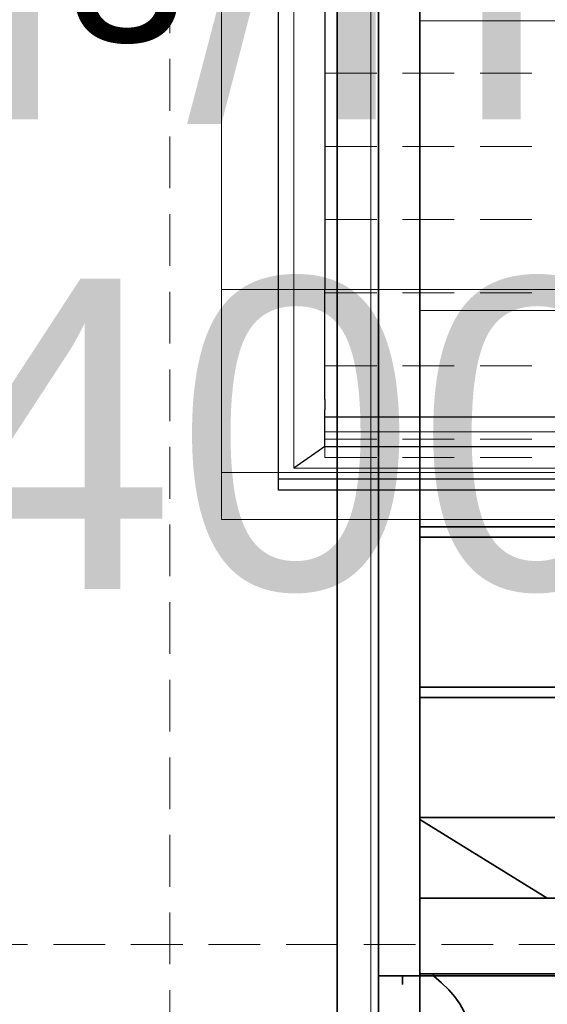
# Model space of a CAD drawing. Header units: millimetres. Extents: x -1465 to 393277, y -3788 to 454312.
# Tile 7 of 256: x 17525 to 18035, y 11421 to 12373. Entities that reach past the tile are written whole.
import ezdxf

# ---------------------------------------------------------------- set-up
doc = ezdxf.new("R2010")
doc.units = ezdxf.units.MM
doc.header["$XCLIPFRAME"] = 2
doc.linetypes.add('DASHED', pattern=[0.75, 0.5, -0.25])
doc.linetypes.add('Dashed2cust', pattern=[50, 25, -25])
for name, color, linetype in [('FLUID-Wy2', 8, 'Continuous'), ('FLUID-Wy2-150-ARRGR', 8, 'Continuous'), ('FLUID-Wy2-INS', 8, 'Continuous'), ('Konstrukcja - Siatka mod', 8, 'Continuous'), ('kontury', 8, 'Continuous')]:
    doc.layers.add(name, color=color, linetype=linetype)
doc.styles.add('STYL_AUTOMATYCZNY_1', font='ARIALN.TTF')
picture_1 = doc.add_image_def('image1.bmp', size_in_pixel=(951, 911))

msp = doc.modelspace()

# ---------------------------------------------------------------- linework, layer by layer
at = {"color": 8, "linetype": 'Dashed2cust', "lineweight": 35, "ltscale": 100}
for q in [(17831.76, 10559.8), (17831.76, 11448.8)]:
    msp.add_line((17831.76, 12527.8), q, dxfattribs=at)
at = {"color": 8, "linetype": 'Continuous', "lineweight": 35, "ltscale": 100}
for p, q in [((17871.76, 12527.8), (17871.76, 11448.8)), ((17871.76, 12527.8), (17871.76, 11448.8)), ((17911.76, 12525.8), (17911.76, 11446.8)), ((17911.76, 12525.8), (17911.76, 11450.8)), ((17911.76, 11882.8), (17911.76, 11872.8)), ((19294.07, 11882.8), (17911.76, 11882.8)), ((17911.76, 11872.8), (19728.76, 11872.8)), ((17911.76, 11727.63), (19728.76, 11727.63)), ((17911.76, 11717.63), (17911.76, 11727.63)), ((19294.07, 11717.63), (17911.76, 11717.63)), ((17871.76, 11448.8), (17871.76, 10559.8)), ((17911.76, 11448.8), (17871.76, 11448.8)), ((17911.76, 11450.8), (19728.76, 11450.8)), ((17911.76, 11448.8), (19728.76, 11448.8)), ((17911.76, 11448.8), (17911.76, 10561.8)), ((17911.76, 11448.8), (19728.76, 11448.8)), ((17924.76, 11448.8), (17924.76, 11450.8))]:
    msp.add_line(p, q, dxfattribs=at)
at = {"color": 8, "linetype": 'Continuous', "lineweight": 35, "ltscale": 100, "flags": 128}
msp.add_lwpolyline([(17871.76, 12527.8), (19728.76, 12527.8), (19728.76, 10559.8), (17871.76, 10559.8)], close=True, dxfattribs=at)
msp.add_lwpolyline([(17894.76, 11440.19), (17894.76, 11448.8), (19745.76, 11448.8), (19745.76, 11440.19)], dxfattribs=at)
at = {"color": 8, "linetype": 'Continuous', "lineweight": 35, "ltscale": 100}
msp.add_ellipse((17125.61, 11393.93), major_axis=(833.21, 0), ratio=0.23272, start_param=5.996277, end_param=6.570093, dxfattribs=at)
at = {"layer": 'FLUID-Wy2', "color": 8, "linetype": 'Continuous', "lineweight": 25, "ltscale": 100}
for p, q in [((17819.95, 13091.8), (17819.95, 12111.9)), ((17774.95, 11928.61), (17774.95, 12982.2)), ((17819.95, 12005.84), (17819.95, 12111.9)), ((17819.95, 12005.84), (17819.95, 11995.79)), ((17819.95, 11974.57), (17819.95, 11995.79)), ((19819.95, 11988.71), (17819.95, 11988.71)), ((17819.95, 11960.43), (17819.95, 11974.57)), ((17819.95, 11960.43), (17789.95, 11939.22)), ((17819.95, 11960.43), (19819.95, 11960.43)), ((17774.95, 11918), (17774.95, 11928.61)), ((19864.95, 11928.61), (17774.95, 11928.61)), ((19864.95, 11918), (17774.95, 11918))]:
    msp.add_line(p, q, dxfattribs=at)
at = {"layer": 'FLUID-Wy2', "color": 8, "linetype": 'Continuous', "lineweight": 18, "ltscale": 100}
for p, q in [((17789.95, 11939.22), (17789.95, 12971.59)), ((17819.95, 12950.38), (17819.95, 11988.71)), ((17819.95, 11988.71), (17819.95, 11960.43)), ((17819.95, 11974.57), (19819.95, 11974.57)), ((19819.95, 11974.57), (17819.95, 11974.57)), ((17819.95, 11960.43), (19819.95, 11960.43)), ((19849.95, 11939.22), (17789.95, 11939.22))]:
    msp.add_line(p, q, dxfattribs=at)
at = {"layer": 'FLUID-Wy2', "color": 8, "linetype": 'DASHED', "lineweight": 18, "ltscale": 100}
for p, q in [((19819.95, 12321.05), (17819.95, 12321.05)), ((19819.95, 12250.34), (17819.95, 12250.34)), ((19819.95, 12179.63), (17819.95, 12179.63)), ((19819.95, 12108.92), (17819.95, 12108.92)), ((19819.95, 12038.21), (17819.95, 12038.21)), ((19819.95, 11967.5), (17819.95, 11967.5)), ((17819.95, 11949.82), (17819.95, 11960.43)), ((19819.95, 11949.82), (17819.95, 11949.82))]:
    msp.add_line(p, q, dxfattribs=at)
at = {"layer": 'FLUID-Wy2-INS', "color": 8, "linetype": 'Continuous', "lineweight": 13, "ltscale": 100}
for p, q in [((17719.95, 12111.9), (17719.95, 13141.8)), ((19919.95, 12111.9), (17719.95, 12111.9)), ((17719.95, 11935.12), (17719.95, 12111.9)), ((19919.95, 11935.12), (17719.95, 11935.12)), ((17719.95, 11935.12), (17719.95, 11889.72)), ((17719.95, 11889.72), (19919.95, 11889.72))]:
    msp.add_line(p, q, dxfattribs=at)
at = {"layer": 'Konstrukcja - Siatka mod', "color": 8, "linetype": 'DASHED', "lineweight": 13, "ltscale": 100}
for p, q in [((17670, 19684.84), (17670, 2720)), ((9382.46, 11478.87), (38827.02, 11478.87))]:
    msp.add_line(p, q, dxfattribs=at)
at = {"layer": 'kontury', "color": 8, "linetype": 'Continuous', "lineweight": 35, "ltscale": 100}
for p, q in [((17911.76, 11523.8), (17911.76, 11601.8)), ((17911.76, 11601.8), (19728.76, 11601.8)), ((17911.76, 11599.9), (18034.87, 11523.8)), ((19728.76, 11523.8), (17911.76, 11523.8))]:
    msp.add_line(p, q, dxfattribs=at)
at = {"layer": 'kontury', "color": 8, "linetype": 'Continuous', "lineweight": 13, "ltscale": 100, "flags": 128}
msp.add_lwpolyline([(17911.76, 12371.8), (17911.76, 12091.8), (19728.76, 12091.8), (19728.76, 12371.8)], close=True, dxfattribs=at)

# ---------------------------------------------------------------- texts
at = {"layer": 'FLUID-Wy2-150-ARRGR', "color": 8, "linetype": 'Continuous', "lineweight": 35, "insert": (16987.8, 12197.34), "char_height": 300, "attachment_point": 5, "line_spacing_factor": 0.907426, "style": 'STYL_AUTOMATYCZNY_1'}
msp.add_mtext('\\A1;{\\pqc;\\fArial|b0|i0|c238|p0;\\W1.000000;10440 m\\fArial|b0|i0|c238|p0;\\H0.500000x;\\W1.000000;3\\fArial|b0|i0|c238|p0;\\H2.000000x;\\W1.000000;/h\\P\\pqc;\\fArial|b0|i0|c238|p0;\\W1.000000;2000 x 1400}', dxfattribs=at)

# ---------------------------------------------------------------- pictures from other files: only their frames are drawn
at = {"color": 8, "lineweight": 13}
image = msp.add_image(picture_1, insert=(17864.13, 12545.82), size_in_units=(1986.02, 1904.63), rotation=-90, dxfattribs=at)
image.set_boundary_path([(-0.5, -0.5), (950.5, 910.5)])

doc.saveas('drawing.dxf')
